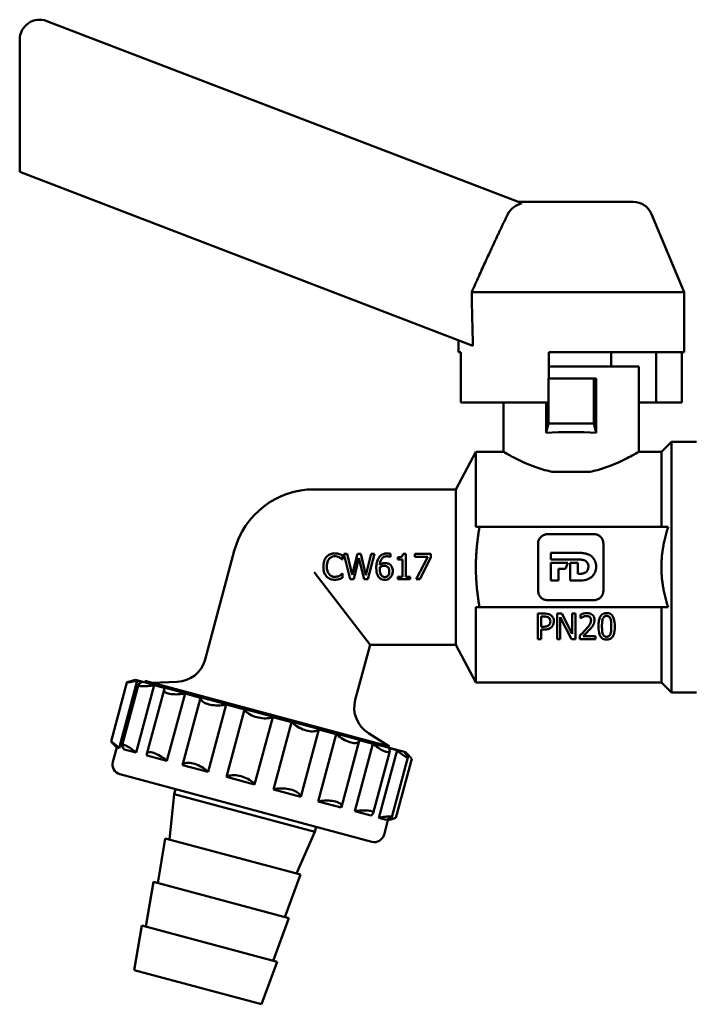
# Model space of a CAD drawing. Header units: millimetres. Extents: x 59 to 382, y 60 to 254.
# Tile 3 of 9: x 59 to 126, y 156 to 254. Entities that reach past the tile are written whole.
import ezdxf

# ---------------------------------------------------------------- set-up
doc = ezdxf.new("R2010")
doc.units = ezdxf.units.MM
doc.layers.add('Видимый контур (ГОСТ)', color=7, linetype='Continuous', lineweight=50)

msp = doc.modelspace()

# ---------------------------------------------------------------- linework, layer by layer
at = {"layer": 'Видимый контур (ГОСТ)'}
for p, q in [((108.998, 236.188), (61.657, 254.36)), ((58.941, 252.493), (58.941, 239.335)), ((58.941, 239.335), (104.127, 221.99)), ((108.612, 236.335), (120.107, 236.335)), ((121.954, 235.105), (125.191, 227.335)), ((125.191, 227.335), (104.009, 227.335)), ((125.191, 221.335), (125.191, 227.335)), ((102.691, 221.335), (102.691, 222.541)), ((102.918, 221.335), (102.691, 221.335)), ((102.918, 221.335), (102.918, 216.335)), ((111.691, 221.335), (111.691, 218.725)), ((125.191, 221.335), (111.691, 221.335)), ((117.926, 219.925), (117.926, 221.335)), ((122.396, 221.335), (122.396, 216.335)), ((124.963, 221.335), (124.963, 216.335)), ((120.676, 219.925), (111.691, 219.925)), ((120.676, 211.425), (120.676, 219.925)), ((111.676, 218.725), (111.633, 218.725)), ((111.676, 214.225), (111.676, 218.725)), ((111.676, 218.725), (116.176, 218.725)), ((116.426, 218.725), (116.176, 218.725)), ((116.176, 218.725), (116.176, 214.225)), ((116.426, 213.311), (116.426, 218.725)), ((102.918, 216.335), (111.633, 216.335)), ((107.176, 211.425), (107.176, 216.335)), ((111.426, 216.335), (111.426, 213.311)), ((122.396, 216.335), (120.676, 216.335)), ((124.963, 216.335), (122.396, 216.335)), ((111.426, 213.311), (111.676, 214.225)), ((111.676, 214.225), (116.176, 214.225)), ((116.176, 214.225), (116.426, 213.311)), ((122.926, 211.425), (123.926, 212.425)), ((123.926, 212.425), (123.926, 187.425)), ((126.426, 212.425), (123.926, 212.425)), ((102.426, 207.675), (104.426, 211.425)), ((104.426, 211.425), (104.426, 203.925)), ((107.176, 211.425), (104.426, 211.425)), ((122.926, 211.425), (120.676, 211.425)), ((122.926, 211.425), (122.926, 203.925)), ((115.814, 209.425), (112.039, 209.425)), ((102.426, 207.675), (88.31, 207.675)), ((102.426, 207.675), (102.426, 192.175)), ((123.602, 203.925), (104.787, 203.925)), ((116.234, 203.197), (111.541, 203.197)), ((110.638, 202.286), (110.638, 197.551)), ((117.138, 197.551), (117.138, 202.286)), ((77.432, 190.705), (80.341, 201.561)), ((91.594, 201.248), (91.246, 201.248)), ((91.895, 198.708), (91.246, 201.248)), ((91.594, 201.248), (92.104, 199.143)), ((92.104, 199.143), (92.611, 201.248)), ((92.955, 201.248), (92.611, 201.248)), ((92.955, 201.248), (93.465, 199.118)), ((93.465, 199.118), (93.973, 201.248)), ((94.305, 201.248), (93.667, 198.708)), ((94.305, 201.248), (93.973, 201.248)), ((95.921, 201.261), (95.921, 200.933)), ((97.429, 201.257), (97.166, 201.257)), ((97.429, 201.257), (97.429, 198.968)), ((99.943, 201.248), (98.331, 201.248)), ((98.331, 200.95), (98.331, 201.248)), ((99.943, 201.248), (99.943, 200.867)), ((111.915, 200.667), (111.915, 201.333)), ((111.915, 201.333), (114.886, 201.333)), ((91.116, 200.672), (91.143, 200.672)), ((91.143, 201.079), (91.143, 200.672)), ((92.771, 200.816), (92.269, 198.708)), ((93.288, 198.708), (92.771, 200.816)), ((95.906, 200.933), (95.921, 200.933)), ((96.641, 200.67), (96.641, 200.902)), ((96.641, 200.67), (97.102, 200.67)), ((97.102, 198.968), (97.102, 200.67)), ((98.331, 200.95), (99.642, 200.95)), ((98.481, 198.708), (99.642, 200.95)), ((99.943, 200.867), (98.844, 198.708)), ((114.897, 200.667), (111.915, 200.667)), ((111.915, 198.592), (111.915, 200.356)), ((111.915, 200.356), (113.603, 200.356)), ((113.603, 200.356), (113.35, 199.76)), ((113.837, 200.356), (114.59, 200.356)), ((113.837, 198.592), (113.837, 200.356)), ((114.59, 200.356), (114.59, 199.265)), ((93.873, 192.175), (88.31, 199.425)), ((91.143, 199.285), (91.119, 199.285)), ((91.143, 199.285), (91.143, 198.881)), ((112.668, 199.76), (112.668, 198.592)), ((113.35, 199.76), (112.668, 199.76)), ((114.59, 199.265), (114.897, 199.265)), ((91.895, 198.708), (92.269, 198.708)), ((93.288, 198.708), (93.667, 198.708)), ((96.641, 198.708), (96.641, 198.968)), ((97.102, 198.968), (96.641, 198.968)), ((96.641, 198.708), (97.88, 198.708)), ((97.88, 198.968), (97.429, 198.968)), ((97.88, 198.968), (97.88, 198.708)), ((98.481, 198.708), (98.844, 198.708)), ((112.668, 198.592), (111.915, 198.592)), ((114.87, 198.592), (113.837, 198.592)), ((111.541, 196.64), (116.234, 196.64)), ((104.426, 195.925), (104.426, 188.425)), ((123.602, 195.925), (104.787, 195.925)), ((122.926, 195.925), (122.926, 188.425)), ((111.242, 195.29), (110.604, 195.29)), ((110.604, 192.75), (110.604, 195.29)), ((110.942, 194.997), (111.222, 194.997)), ((110.942, 194.997), (110.942, 193.985)), ((113.011, 195.29), (112.531, 195.29)), ((112.531, 192.75), (112.531, 195.29)), ((113.97, 192.75), (112.846, 194.94)), ((112.846, 194.94), (112.846, 192.75)), ((113.011, 195.29), (114.034, 193.279)), ((114.348, 195.29), (114.034, 195.29)), ((114.034, 193.279), (114.034, 195.29)), ((114.348, 195.29), (114.348, 192.75)), ((114.845, 194.828), (114.845, 195.191)), ((114.845, 194.828), (114.863, 194.828)), ((111.172, 193.985), (110.942, 193.985)), ((110.942, 193.696), (111.228, 193.696)), ((110.942, 193.696), (110.942, 192.75)), ((110.604, 192.75), (110.942, 192.75)), ((112.531, 192.75), (112.846, 192.75)), ((113.97, 192.75), (114.348, 192.75)), ((114.791, 192.75), (114.791, 193.11)), ((114.791, 192.75), (116.357, 192.75)), ((116.357, 193.044), (115.11, 193.044)), ((116.357, 193.044), (116.357, 192.75)), ((92.404, 186.693), (93.873, 192.175)), ((102.426, 192.175), (93.873, 192.175)), ((102.426, 192.175), (104.426, 188.425)), ((70.663, 188.601), (68.863, 181.882)), ((70.501, 188.69), (70.122, 188.588)), ((97.4, 181.483), (70.501, 188.69)), ((70.663, 188.601), (71.154, 188.469)), ((71.432, 188.586), (71.814, 188.484)), ((71.814, 188.484), (82.469, 185.629)), ((74.643, 188.483), (72.151, 188.393)), ((69.628, 188.433), (68.05, 182.545)), ((70.782, 188.206), (69.163, 182.165)), ((72.345, 188.15), (70.544, 181.431)), ((73.338, 187.703), (71.628, 181.322)), ((72.345, 188.15), (73.433, 187.859)), ((122.926, 188.425), (104.426, 188.425)), ((122.926, 188.425), (123.926, 187.425)), ((75.425, 187.325), (73.624, 180.606)), ((75.178, 180.19), (76.978, 186.909)), ((75.425, 187.325), (76.978, 186.909)), ((126.426, 187.425), (123.926, 187.425)), ((79.531, 186.225), (77.731, 179.506)), ((79.531, 186.225), (81.363, 185.734)), ((79.563, 179.015), (81.363, 185.734)), ((95.822, 182.051), (82.469, 185.629)), ((84.17, 184.982), (82.369, 178.263)), ((84.17, 184.982), (86.059, 184.476)), ((84.259, 177.757), (86.059, 184.476)), ((88.78, 183.747), (86.98, 177.028)), ((88.78, 183.747), (90.499, 183.286)), ((88.699, 176.567), (90.499, 183.286)), ((92.797, 182.614), (91.025, 176)), ((92.807, 182.668), (94.148, 182.308)), ((93.709, 183.375), (95.822, 182.051)), ((68.227, 180.499), (68.616, 181.948)), ((68.616, 181.948), (68.4, 182.164)), ((68.616, 181.948), (68.863, 181.882)), ((69.354, 181.75), (70.544, 181.431)), ((92.348, 175.589), (94.148, 182.308)), ((94.765, 174.942), (96.565, 181.661)), ((95.764, 181.875), (96.565, 181.661)), ((71.632, 181.14), (73.624, 180.606)), ((95.836, 181.572), (94.177, 175.383)), ((97.652, 180.952), (96.061, 175.012)), ((98.027, 180.824), (96.449, 174.935)), ((97.295, 181.465), (97.46, 181.421)), ((97.4, 181.483), (97.677, 181.205)), ((97.43, 181.308), (97.46, 181.421)), ((75.178, 180.19), (77.731, 179.506)), ((94.048, 172.545), (68.934, 179.275)), ((79.563, 179.015), (82.369, 178.263)), ((74.359, 177.302), (74.488, 177.786)), ((84.259, 177.757), (86.98, 177.028)), ((73.864, 172.776), (74.359, 177.302)), ((88.365, 173.549), (74.359, 177.302)), ((88.699, 176.567), (91.007, 175.949)), ((92.348, 175.589), (93.963, 175.156)), ((94.765, 174.942), (95.494, 174.746)), ((95.659, 174.702), (95.69, 174.815)), ((95.661, 174.701), (95.956, 174.78)), ((88.365, 173.549), (88.494, 174.034)), ((95.273, 173.252), (95.661, 174.701)), ((95.659, 174.702), (95.661, 174.701)), ((72.699, 168.43), (73.451, 172.887)), ((86.943, 169.272), (73.451, 172.887)), ((86.53, 169.382), (88.365, 173.549)), ((85.366, 165.036), (86.943, 169.272)), ((71.531, 164.084), (72.284, 168.541)), ((85.781, 164.924), (72.284, 168.541)), ((84.204, 160.688), (85.781, 164.924)), ((70.37, 159.736), (71.119, 164.194)), ((84.616, 160.578), (71.119, 164.194)), ((83.036, 156.342), (84.616, 160.578)), ((83.036, 156.342), (70.37, 159.736))]:
    msp.add_line(p, q, dxfattribs=at)
for centre, radius, start, end in [((60.941, 252.493), 2, 69, 180), ((120.107, 234.335), 2, 22.61986, 90), ((88.31, 199.425), 8.25, 90, 165), ((74.535, 191.481), 3, 272.07145, 345), ((95.302, 185.917), 3, 165, 237.92855), ((69.193, 180.241), 1, 165, 255), ((94.307, 173.511), 1, 255, 345)]:
    msp.add_arc(centre, radius, start, end, dxfattribs=at)
for centre, major_axis, ratio, start_param, end_param in [((113.941, 353.156), (-0.176, 276.033), 0.040751, 2.04406, 2.06594), ((113.926, 212.31), (-6.75, 0), 0.159585, 4.332981, 5.091797)]:
    msp.add_ellipse(centre, major_axis=major_axis, ratio=ratio, start_param=start_param, end_param=end_param, dxfattribs=at)
for points, knots in [([(108.998, 236.188), (108.943, 236.171), (108.89, 236.154), (108.561, 236.035), (108.253, 235.861), (107.871, 235.515), (107.71, 235.31), (107.609, 235.105)], [0.4772856, 0.4772856, 0.4772856, 0.4772856, 0.4936644, 0.4936644, 0.5822015, 0.5822015, 0.6485938, 0.6485938, 0.6485938, 0.6485938]), ([(112.039, 209.425), (111.792, 209.475), (111.549, 209.532), (110.486, 209.819), (109.743, 210.119), (108.568, 210.655), (108.051, 210.931), (107.355, 211.318), (107.176, 211.425), (107.176, 211.425)], [2.2826316, 2.2826316, 2.2826316, 2.2826316, 2.3577036, 2.3577036, 2.6203472, 2.6203472, 2.8814687, 2.8814687, 3.1425902, 3.1425902, 3.1425902, 3.1425902]), ([(120.676, 211.425), (120.676, 211.425), (120.498, 211.318), (119.802, 210.931), (119.285, 210.655), (118.11, 210.119), (117.366, 209.819), (116.304, 209.532), (116.061, 209.475), (115.814, 209.425)], [1.0475301, 1.0475301, 1.0475301, 1.0475301, 1.3086516, 1.3086516, 1.5697731, 1.5697731, 1.8324166, 1.8324166, 1.9074886, 1.9074886, 1.9074886, 1.9074886]), ([(111.541, 203.197), (111.479, 203.197), (111.417, 203.191), (111.298, 203.166), (111.24, 203.147), (111.076, 203.076), (110.977, 203.007), (110.813, 202.837), (110.748, 202.738), (110.66, 202.52), (110.638, 202.404), (110.638, 202.286)], [-0.1431902, -0.1431902, -0.1431902, -0.1431902, -0.1245969, -0.1245969, -0.1065407, -0.1065407, -0.070631, -0.070631, -0.0354458, -0.0354458, 0, 0, 0, 0]), ([(117.138, 202.286), (117.138, 202.35), (117.131, 202.414), (117.105, 202.538), (117.086, 202.597), (117.012, 202.764), (116.943, 202.863), (116.774, 203.025), (116.676, 203.089), (116.463, 203.175), (116.349, 203.197), (116.234, 203.197)], [-0.1431981, -0.1431981, -0.1431981, -0.1431981, -0.1238983, -0.1238983, -0.1051915, -0.1051915, -0.0692494, -0.0692494, -0.0346296, -0.0346296, 0, 0, 0, 0]), ([(90.359, 201.294), (90.212, 201.294), (90.067, 201.272), (89.847, 201.187), (89.719, 201.126), (89.571, 200.984), (89.552, 200.964), (89.534, 200.944)], [-0.1494055, -0.1494055, -0.1494055, -0.1494055, -0.0619095, -0.0619095, -0.0082388, -0.0082388, 0, 0, 0, 0]), ([(90.806, 201.228), (90.717, 201.255), (90.587, 201.288), (90.389, 201.293), (90.374, 201.294), (90.359, 201.294)], [-0.05923014, -0.05923014, -0.05923014, -0.05923014, -0.00453029, -0.00453029, 0, 0, 0, 0]), ([(91.143, 201.079), (91.06, 201.124), (90.952, 201.177), (90.826, 201.221), (90.816, 201.224), (90.806, 201.228)], [-0.04038564, -0.04038564, -0.04038564, -0.04038564, -0.00313635, -0.00313635, 0, 0, 0, 0]), ([(95.632, 201.296), (95.539, 201.296), (95.446, 201.287), (95.244, 201.242), (95.164, 201.206), (95.003, 201.123), (94.906, 201.048), (94.806, 200.932), (94.789, 200.909), (94.772, 200.886)], [-0.07686205, -0.07686205, -0.07686205, -0.07686205, -0.06310407, -0.06310407, -0.04621359, -0.04621359, -0.00857281, -0.00857281, 0, 0, 0, 0]), ([(95.921, 201.261), (95.836, 201.289), (95.734, 201.294), (95.652, 201.296), (95.642, 201.296), (95.632, 201.296)], [-0.02445857, -0.02445857, -0.02445857, -0.02445857, -0.00299512, -0.00299512, 0, 0, 0, 0]), ([(97.166, 201.257), (97.161, 201.197), (97.149, 201.136), (97.107, 201.053), (97.089, 201.027), (97.049, 200.991), (97.021, 200.969), (96.898, 200.922), (96.815, 200.91), (96.701, 200.903), (96.671, 200.902), (96.641, 200.902)], [-0.1416245, -0.1416245, -0.1416245, -0.1416245, -0.084556, -0.084556, -0.0535047, -0.0535047, -0.0340606, -0.0340606, -0.0089779, -0.0089779, 0, 0, 0, 0]), ([(114.886, 201.333), (115.023, 201.333), (115.161, 201.321), (115.416, 201.272), (115.534, 201.237), (115.797, 201.123), (115.934, 201.034), (116.164, 200.805), (116.253, 200.672), (116.387, 200.348), (116.419, 200.16), (116.419, 199.97)], [-0.2326136, -0.2326136, -0.2326136, -0.2326136, -0.1914832, -0.1914832, -0.1546737, -0.1546737, -0.1053639, -0.1053639, -0.0569671, -0.0569671, 0, 0, 0, 0]), ([(89.534, 200.944), (89.437, 200.835), (89.365, 200.711), (89.277, 200.478), (89.231, 200.324), (89.217, 200.052), (89.217, 200.014), (89.217, 199.976)], [-0.1807514, -0.1807514, -0.1807514, -0.1807514, -0.0816946, -0.0816946, -0.0113462, -0.0113462, 0, 0, 0, 0]), ([(89.569, 199.976), (89.569, 200.117), (89.583, 200.26), (89.646, 200.48), (89.687, 200.592), (89.77, 200.712), (89.782, 200.728), (89.795, 200.744)], [-0.1039339, -0.1039339, -0.1039339, -0.1039339, -0.0437933, -0.0437933, -0.0061905, -0.0061905, 0, 0, 0, 0]), ([(89.795, 200.744), (89.86, 200.819), (89.935, 200.881), (90.094, 200.962), (90.185, 200.995), (90.318, 201.005), (90.338, 201.005), (90.357, 201.005)], [-0.08383666, -0.08383666, -0.08383666, -0.08383666, -0.04010606, -0.04010606, -0.00581914, -0.00581914, 0, 0, 0, 0]), ([(90.357, 201.005), (90.438, 201.005), (90.52, 200.998), (90.634, 200.968), (90.711, 200.945), (90.807, 200.897), (90.819, 200.89), (90.83, 200.884)], [-0.09385, -0.09385, -0.09385, -0.09385, -0.03235067, -0.03235067, -0.00402464, -0.00402464, 0, 0, 0, 0]), ([(90.83, 200.884), (90.857, 200.869), (90.958, 200.813), (91.105, 200.682), (91.111, 200.677), (91.116, 200.672)], [-0.0590704, -0.0590704, -0.0590704, -0.0590704, -0.00231522, -0.00231522, 0, 0, 0, 0]), ([(94.772, 200.886), (94.682, 200.76), (94.618, 200.619), (94.541, 200.35), (94.506, 200.177), (94.495, 199.903), (94.494, 199.863), (94.494, 199.824)], [-0.1703577, -0.1703577, -0.1703577, -0.1703577, -0.0824029, -0.0824029, -0.0118533, -0.0118533, 0, 0, 0, 0]), ([(94.844, 200.153), (94.855, 200.271), (94.875, 200.391), (94.945, 200.593), (94.988, 200.679), (95.088, 200.805), (95.148, 200.865), (95.307, 200.957), (95.39, 200.983), (95.513, 200.999), (95.55, 201.001), (95.587, 201.001)], [-0.1607491, -0.1607491, -0.1607491, -0.1607491, -0.1087356, -0.1087356, -0.066359, -0.066359, -0.0374479, -0.0374479, -0.0110736, -0.0110736, 0, 0, 0, 0]), ([(95.373, 200.33), (95.307, 200.33), (95.241, 200.324), (95.151, 200.303), (95.087, 200.286), (94.962, 200.227), (94.925, 200.206), (94.874, 200.173), (94.859, 200.163), (94.844, 200.153)], [-0.1158869, -0.1158869, -0.1158869, -0.1158869, -0.0466691, -0.0466691, -0.0182356, -0.0182356, -0.0053308, -0.0053308, 0, 0, 0, 0]), ([(95.865, 200.18), (95.801, 200.228), (95.729, 200.27), (95.604, 200.31), (95.53, 200.325), (95.408, 200.33), (95.391, 200.33), (95.373, 200.33)], [-0.08528729, -0.08528729, -0.08528729, -0.08528729, -0.03642454, -0.03642454, -0.00526609, -0.00526609, 0, 0, 0, 0]), ([(95.587, 201.001), (95.644, 201.001), (95.701, 200.996), (95.782, 200.978), (95.841, 200.963), (95.894, 200.939), (95.9, 200.936), (95.906, 200.933)], [-0.05216112, -0.05216112, -0.05216112, -0.05216112, -0.01754936, -0.01754936, -0.00203562, -0.00203562, 0, 0, 0, 0]), ([(115.646, 199.966), (115.646, 200.02), (115.642, 200.074), (115.622, 200.176), (115.608, 200.224), (115.558, 200.343), (115.514, 200.409), (115.396, 200.526), (115.323, 200.572), (115.143, 200.645), (115.027, 200.667), (114.897, 200.667)], [-0.1353263, -0.1353263, -0.1353263, -0.1353263, -0.1159757, -0.1159757, -0.0981688, -0.0981688, -0.069665, -0.069665, -0.0388083, -0.0388083, 0, 0, 0, 0]), ([(89.217, 199.976), (89.217, 199.838), (89.228, 199.699), (89.289, 199.419), (89.334, 199.308), (89.407, 199.167), (89.442, 199.111), (89.5, 199.037), (89.517, 199.016), (89.536, 198.996)], [-0.08196346, -0.08196346, -0.08196346, -0.08196346, -0.05607128, -0.05607128, -0.02810909, -0.02810909, -0.00820271, -0.00820271, 0, 0, 0, 0]), ([(89.803, 199.208), (89.733, 199.292), (89.681, 199.39), (89.616, 199.568), (89.58, 199.689), (89.569, 199.914), (89.569, 199.945), (89.569, 199.976)], [-0.1476661, -0.1476661, -0.1476661, -0.1476661, -0.0675309, -0.0675309, -0.0092752, -0.0092752, 0, 0, 0, 0]), ([(91.119, 199.285), (91.09, 199.256), (91.054, 199.225), (90.996, 199.178), (90.953, 199.144), (90.871, 199.094), (90.86, 199.087), (90.849, 199.081)], [-0.05840128, -0.05840128, -0.05840128, -0.05840128, -0.02894056, -0.02894056, -0.00381496, -0.00381496, 0, 0, 0, 0]), ([(94.494, 199.824), (94.494, 199.501), (94.546, 199.316), (94.615, 199.12), (94.663, 199.022), (94.743, 198.92), (94.758, 198.902), (94.774, 198.885)], [-0.06943542, -0.06943542, -0.06943542, -0.06943542, -0.03922589, -0.03922589, -0.00702494, -0.00702494, 0, 0, 0, 0]), ([(94.838, 199.748), (94.838, 199.776), (94.838, 199.808), (94.841, 199.86), (94.843, 199.884), (94.844, 199.908)], [-0.01561202, -0.01561202, -0.01561202, -0.01561202, -0.00721612, -0.00721612, 0, 0, 0, 0]), ([(95.019, 199.077), (94.975, 199.125), (94.942, 199.186), (94.874, 199.352), (94.858, 199.448), (94.841, 199.588), (94.838, 199.669), (94.838, 199.748)], [-0.05287438, -0.05287438, -0.05287438, -0.05287438, -0.04218905, -0.04218905, -0.02362232, -0.02362232, 0, 0, 0, 0]), ([(94.844, 199.908), (94.914, 199.952), (94.987, 199.987), (95.108, 200.026), (95.189, 200.048), (95.297, 200.048)], [-0.09128475, -0.09128475, -0.09128475, -0.09128475, -0.03246625, -0.03246625, 0, 0, 0, 0]), ([(95.297, 200.048), (95.379, 200.048), (95.451, 200.037), (95.541, 200.012), (95.584, 199.99), (95.622, 199.96)], [-0.0282316, -0.0282316, -0.0282316, -0.0282316, -0.01463222, -0.01463222, 0, 0, 0, 0]), ([(95.795, 199.517), (95.795, 199.459), (95.791, 199.399), (95.773, 199.292), (95.76, 199.243), (95.721, 199.15), (95.691, 199.099), (95.604, 199.014), (95.561, 198.985), (95.456, 198.942), (95.397, 198.933), (95.336, 198.933)], [-0.09978505, -0.09978505, -0.09978505, -0.09978505, -0.07556324, -0.07556324, -0.05483791, -0.05483791, -0.0340258, -0.0340258, -0.01819711, -0.01819711, 0, 0, 0, 0]), ([(95.622, 199.96), (95.652, 199.936), (95.678, 199.908), (95.727, 199.841), (95.744, 199.806), (95.786, 199.698), (95.795, 199.604), (95.795, 199.517)], [-0.04194529, -0.04194529, -0.04194529, -0.04194529, -0.03475059, -0.03475059, -0.0261694, -0.0261694, 0, 0, 0, 0]), ([(96.141, 199.532), (96.141, 199.605), (96.135, 199.68), (96.108, 199.817), (96.089, 199.88), (96.025, 200.016), (95.976, 200.083), (95.898, 200.154), (95.882, 200.167), (95.865, 200.18)], [-0.07323352, -0.07323352, -0.07323352, -0.07323352, -0.05129617, -0.05129617, -0.03165642, -0.03165642, -0.0063063, -0.0063063, 0, 0, 0, 0]), ([(95.902, 198.894), (95.972, 198.965), (96.025, 199.049), (96.096, 199.216), (96.13, 199.321), (96.14, 199.485), (96.141, 199.508), (96.141, 199.532)], [-0.1008883, -0.1008883, -0.1008883, -0.1008883, -0.0493694, -0.0493694, -0.0070291, -0.0070291, 0, 0, 0, 0]), ([(116.419, 199.97), (116.419, 199.779), (116.385, 199.59), (116.248, 199.264), (116.158, 199.13), (115.916, 198.889), (115.764, 198.792), (115.389, 198.639), (115.146, 198.592), (114.87, 198.592)], [-0.2799607, -0.2799607, -0.2799607, -0.2799607, -0.2093171, -0.2093171, -0.1494445, -0.1494445, -0.0828699, -0.0828699, 0, 0, 0, 0]), ([(114.897, 199.265), (114.964, 199.265), (115.031, 199.271), (115.156, 199.295), (115.214, 199.312), (115.341, 199.369), (115.406, 199.412), (115.518, 199.524), (115.561, 199.59), (115.631, 199.76), (115.646, 199.863), (115.646, 199.966)], [-0.1168763, -0.1168763, -0.1168763, -0.1168763, -0.0968614, -0.0968614, -0.0786107, -0.0786107, -0.0550943, -0.0550943, -0.0310059, -0.0310059, 0, 0, 0, 0]), ([(89.536, 198.996), (89.581, 198.947), (89.631, 198.902), (89.74, 198.823), (89.798, 198.789), (89.955, 198.72), (90.089, 198.677), (90.294, 198.664), (90.324, 198.663), (90.353, 198.663)], [-0.1306285, -0.1306285, -0.1306285, -0.1306285, -0.0961304, -0.0961304, -0.0618649, -0.0618649, -0.0087674, -0.0087674, 0, 0, 0, 0]), ([(90.357, 198.955), (90.258, 198.955), (90.163, 198.973), (90.009, 199.037), (89.926, 199.082), (89.829, 199.179), (89.816, 199.193), (89.803, 199.208)], [-0.09172666, -0.09172666, -0.09172666, -0.09172666, -0.04116245, -0.04116245, -0.00592776, -0.00592776, 0, 0, 0, 0]), ([(90.353, 198.663), (90.506, 198.663), (90.614, 198.677), (90.779, 198.728), (90.793, 198.733), (90.806, 198.737)], [-0.05202214, -0.05202214, -0.05202214, -0.05202214, -0.00415364, -0.00415364, 0, 0, 0, 0]), ([(90.849, 199.081), (90.786, 199.046), (90.719, 199.019), (90.6, 198.982), (90.521, 198.962), (90.392, 198.956), (90.374, 198.955), (90.357, 198.955)], [-0.08482572, -0.08482572, -0.08482572, -0.08482572, -0.03890615, -0.03890615, -0.00521429, -0.00521429, 0, 0, 0, 0]), ([(90.806, 198.737), (90.921, 198.773), (90.968, 198.8), (91.123, 198.872), (91.133, 198.877), (91.143, 198.881)], [-0.05133687, -0.05133687, -0.05133687, -0.05133687, -0.00332869, -0.00332869, 0, 0, 0, 0]), ([(94.774, 198.885), (94.838, 198.817), (94.912, 198.762), (95.058, 198.696), (95.148, 198.665), (95.294, 198.655), (95.314, 198.655), (95.334, 198.655)], [-0.09735264, -0.09735264, -0.09735264, -0.09735264, -0.04391917, -0.04391917, -0.00605139, -0.00605139, 0, 0, 0, 0]), ([(95.336, 198.933), (95.304, 198.933), (95.272, 198.936), (95.217, 198.948), (95.183, 198.957), (95.1, 198.998), (95.056, 199.035), (95.019, 199.077)], [-0.04306367, -0.04306367, -0.04306367, -0.04306367, -0.02788312, -0.02788312, -0.0167487, -0.0167487, 0, 0, 0, 0]), ([(95.334, 198.655), (95.433, 198.655), (95.529, 198.67), (95.692, 198.732), (95.776, 198.777), (95.875, 198.866), (95.889, 198.88), (95.902, 198.894)], [-0.08445671, -0.08445671, -0.08445671, -0.08445671, -0.04011812, -0.04011812, -0.00585104, -0.00585104, 0, 0, 0, 0]), ([(110.638, 197.551), (110.638, 197.487), (110.644, 197.423), (110.67, 197.299), (110.689, 197.24), (110.763, 197.073), (110.832, 196.974), (111.001, 196.812), (111.098, 196.748), (111.312, 196.662), (111.425, 196.64), (111.541, 196.64)], [-0.1431161, -0.1431161, -0.1431161, -0.1431161, -0.123816, -0.123816, -0.1051155, -0.1051155, -0.0691956, -0.0691956, -0.034594, -0.034594, 0, 0, 0, 0]), ([(116.234, 196.64), (116.296, 196.64), (116.358, 196.647), (116.477, 196.672), (116.535, 196.69), (116.699, 196.761), (116.798, 196.83), (116.963, 197), (117.027, 197.099), (117.115, 197.316), (117.138, 197.433), (117.138, 197.551)], [-0.1432349, -0.1432349, -0.1432349, -0.1432349, -0.1245902, -0.1245902, -0.1064921, -0.1064921, -0.0706164, -0.0706164, -0.0354724, -0.0354724, 0, 0, 0, 0]), ([(115.495, 195.343), (115.39, 195.343), (115.285, 195.328), (115.115, 195.288), (114.997, 195.255), (114.882, 195.208), (114.863, 195.2), (114.845, 195.191)], [-0.0843442, -0.0843442, -0.0843442, -0.0843442, -0.03775335, -0.03775335, -0.00622701, -0.00622701, 0, 0, 0, 0]), ([(116.252, 194.645), (116.252, 194.724), (116.243, 194.805), (116.197, 194.958), (116.161, 195.029), (116.069, 195.142), (116.011, 195.198), (115.847, 195.29), (115.756, 195.318), (115.606, 195.34), (115.55, 195.343), (115.495, 195.343)], [-0.1507027, -0.1507027, -0.1507027, -0.1507027, -0.1122904, -0.1122904, -0.0744507, -0.0744507, -0.04545, -0.04545, -0.0166186, -0.0166186, 0, 0, 0, 0]), ([(117.467, 195.341), (117.413, 195.341), (117.36, 195.337), (117.259, 195.319), (117.211, 195.307), (117.09, 195.259), (117.023, 195.216), (116.883, 195.085), (116.831, 194.994), (116.71, 194.726), (116.678, 194.494), (116.657, 194.216), (116.654, 194.116), (116.654, 194.017)], [-0.155143, -0.155143, -0.155143, -0.155143, -0.1445922, -0.1445922, -0.1348133, -0.1348133, -0.1185206, -0.1185206, -0.0951472, -0.0951472, -0.0340304, -0.0340304, 0, 0, 0, 0]), ([(118.278, 194.02), (118.278, 194.309), (118.25, 194.565), (118.154, 194.872), (118.11, 194.976), (118.002, 195.127), (117.948, 195.183), (117.815, 195.272), (117.74, 195.303), (117.596, 195.335), (117.531, 195.341), (117.467, 195.341)], [-0.1760358, -0.1760358, -0.1760358, -0.1760358, -0.1037467, -0.1037467, -0.068974, -0.068974, -0.0443618, -0.0443618, -0.0193937, -0.0193937, 0, 0, 0, 0]), ([(111.222, 194.997), (111.331, 194.997), (111.433, 194.99), (111.572, 194.955), (111.626, 194.933), (111.675, 194.9)], [-0.04339703, -0.04339703, -0.04339703, -0.04339703, -0.018045, -0.018045, 0, 0, 0, 0]), ([(111.907, 195.131), (111.834, 195.182), (111.753, 195.218), (111.604, 195.26), (111.505, 195.281), (111.314, 195.289), (111.278, 195.29), (111.242, 195.29)], [-0.1237665, -0.1237665, -0.1237665, -0.1237665, -0.0573507, -0.0573507, -0.0106917, -0.0106917, 0, 0, 0, 0]), ([(111.675, 194.9), (111.705, 194.88), (111.732, 194.857), (111.785, 194.797), (111.802, 194.765), (111.846, 194.67), (111.858, 194.591), (111.858, 194.514)], [-0.04074313, -0.04074313, -0.04074313, -0.04074313, -0.03419233, -0.03419233, -0.02601776, -0.02601776, 0, 0, 0, 0]), ([(111.858, 194.514), (111.858, 194.41), (111.84, 194.344), (111.8, 194.241), (111.763, 194.186), (111.714, 194.137)], [-0.03710946, -0.03710946, -0.03710946, -0.03710946, -0.02228953, -0.02228953, 0, 0, 0, 0]), ([(112.21, 194.524), (112.21, 194.586), (112.205, 194.65), (112.18, 194.767), (112.162, 194.821), (112.112, 194.921), (112.064, 195.002), (111.952, 195.099), (111.93, 195.115), (111.907, 195.131)], [-0.1296859, -0.1296859, -0.1296859, -0.1296859, -0.0853061, -0.0853061, -0.0461756, -0.0461756, -0.0085826, -0.0085826, 0, 0, 0, 0]), ([(111.988, 193.96), (112.052, 194.023), (112.101, 194.097), (112.167, 194.245), (112.197, 194.335), (112.209, 194.472), (112.21, 194.498), (112.21, 194.524)], [-0.09046279, -0.09046279, -0.09046279, -0.09046279, -0.04660175, -0.04660175, -0.0087142, -0.0087142, 0, 0, 0, 0]), ([(114.863, 194.828), (114.892, 194.849), (114.979, 194.911), (115.087, 194.959), (115.098, 194.964), (115.11, 194.968)], [-0.03595327, -0.03595327, -0.03595327, -0.03595327, -0.00382059, -0.00382059, 0, 0, 0, 0]), ([(115.11, 194.968), (115.198, 195.005), (115.307, 195.04), (115.441, 195.048), (115.456, 195.049), (115.47, 195.049)], [-0.04017585, -0.04017585, -0.04017585, -0.04017585, -0.00441931, -0.00441931, 0, 0, 0, 0]), ([(115.907, 194.627), (115.907, 194.566), (115.9, 194.507), (115.872, 194.389), (115.85, 194.331), (115.791, 194.209), (115.723, 194.089), (115.487, 193.813), (115.446, 193.766), (115.404, 193.721)], [-0.2865981, -0.2865981, -0.2865981, -0.2865981, -0.2041665, -0.2041665, -0.1198279, -0.1198279, -0.0202078, -0.0202078, 0, 0, 0, 0]), ([(115.47, 195.049), (115.522, 195.049), (115.574, 195.043), (115.67, 195.016), (115.713, 194.996), (115.762, 194.962), (115.771, 194.954), (115.781, 194.946)], [-0.0341234, -0.0341234, -0.0341234, -0.0341234, -0.01850378, -0.01850378, -0.00395915, -0.00395915, 0, 0, 0, 0]), ([(115.781, 194.946), (115.799, 194.93), (115.815, 194.913), (115.843, 194.875), (115.855, 194.854), (115.883, 194.795), (115.899, 194.745), (115.906, 194.66), (115.907, 194.643), (115.907, 194.627)], [-0.05450767, -0.05450767, -0.05450767, -0.05450767, -0.04195491, -0.04195491, -0.02866196, -0.02866196, -0.00553696, -0.00553696, 0, 0, 0, 0]), ([(116.121, 194.137), (116.158, 194.201), (116.187, 194.269), (116.227, 194.4), (116.245, 194.474), (116.252, 194.598), (116.252, 194.622), (116.252, 194.645)], [-0.08182366, -0.08182366, -0.08182366, -0.08182366, -0.04182546, -0.04182546, -0.0078788, -0.0078788, 0, 0, 0, 0]), ([(117, 194.017), (117, 194.258), (117.013, 194.413), (117.028, 194.57), (117.048, 194.689), (117.088, 194.791)], [-0.05362488, -0.05362488, -0.05362488, -0.05362488, -0.03607918, -0.03607918, 0, 0, 0, 0]), ([(117.088, 194.791), (117.102, 194.827), (117.119, 194.861), (117.159, 194.922), (117.181, 194.948), (117.238, 194.999), (117.272, 195.019), (117.361, 195.052), (117.414, 195.059), (117.467, 195.059)], [-0.05216708, -0.05216708, -0.05216708, -0.05216708, -0.03968605, -0.03968605, -0.02876515, -0.02876515, -0.01582203, -0.01582203, 0, 0, 0, 0]), ([(117.467, 195.059), (117.499, 195.059), (117.531, 195.056), (117.59, 195.045), (117.617, 195.037), (117.666, 195.014), (117.703, 194.994), (117.786, 194.907), (117.817, 194.852), (117.839, 194.796)], [-0.08159347, -0.08159347, -0.08159347, -0.08159347, -0.05877721, -0.05877721, -0.03803784, -0.03803784, -0.01985201, -0.01985201, 0, 0, 0, 0]), ([(117.839, 194.796), (117.889, 194.672), (117.905, 194.535), (117.927, 194.325), (117.932, 194.167), (117.932, 194.02)], [-0.07250255, -0.07250255, -0.07250255, -0.07250255, -0.05120929, -0.05120929, 0, 0, 0, 0]), ([(111.714, 194.137), (111.685, 194.107), (111.652, 194.081), (111.566, 194.034), (111.52, 194.021), (111.442, 194.003), (111.394, 193.996), (111.319, 193.989), (111.292, 193.987), (111.249, 193.986), (111.234, 193.985), (111.203, 193.985), (111.188, 193.985), (111.172, 193.985)], [-0.05007449, -0.05007449, -0.05007449, -0.05007449, -0.04181396, -0.04181396, -0.03153481, -0.03153481, -0.01745856, -0.01745856, -0.00914026, -0.00914026, -0.00463901, -0.00463901, 0, 0, 0, 0]), ([(111.228, 193.696), (111.366, 193.696), (111.513, 193.709), (111.699, 193.769), (111.81, 193.811), (111.946, 193.921), (111.968, 193.94), (111.988, 193.96)], [-0.1634282, -0.1634282, -0.1634282, -0.1634282, -0.0564117, -0.0564117, -0.0091035, -0.0091035, 0, 0, 0, 0]), ([(115.404, 193.721), (115.358, 193.671), (115.183, 193.481), (114.839, 193.155), (114.815, 193.133), (114.791, 193.11)], [-0.1573401, -0.1573401, -0.1573401, -0.1573401, -0.0110869, -0.0110869, 0, 0, 0, 0]), ([(115.11, 193.044), (115.211, 193.137), (115.478, 193.382), (115.731, 193.649), (115.756, 193.676), (115.781, 193.703)], [-0.121533, -0.121533, -0.121533, -0.121533, -0.0120312, -0.0120312, 0, 0, 0, 0]), ([(115.781, 193.703), (115.994, 193.928), (116.08, 194.069), (116.101, 194.102), (116.111, 194.119), (116.121, 194.137)], [-0.01319882, -0.01319882, -0.01319882, -0.01319882, -0.0066557, -0.0066557, 0, 0, 0, 0]), ([(116.654, 194.017), (116.654, 193.688), (116.69, 193.414), (116.798, 193.114), (116.844, 193.016), (116.962, 192.875), (117.017, 192.826), (117.149, 192.75), (117.221, 192.725), (117.354, 192.7), (117.411, 192.696), (117.467, 192.696)], [-0.1957069, -0.1957069, -0.1957069, -0.1957069, -0.104412, -0.104412, -0.065756, -0.065756, -0.0410349, -0.0410349, -0.01689, -0.01689, 0, 0, 0, 0]), ([(117.086, 193.252), (117.035, 193.386), (117.021, 193.516), (117.003, 193.711), (117, 193.867), (117, 194.017)], [-0.0724031, -0.0724031, -0.0724031, -0.0724031, -0.05206528, -0.05206528, 0, 0, 0, 0]), ([(117.467, 192.696), (117.558, 192.696), (117.647, 192.708), (117.806, 192.76), (117.872, 192.797), (118.016, 192.914), (118.072, 192.998), (118.196, 193.233), (118.247, 193.454), (118.275, 193.821), (118.278, 193.92), (118.278, 194.02)], [-0.2264306, -0.2264306, -0.2264306, -0.2264306, -0.1966982, -0.1966982, -0.1700018, -0.1700018, -0.1295441, -0.1295441, -0.034469, -0.034469, 0, 0, 0, 0]), ([(117.932, 194.02), (117.932, 193.781), (117.919, 193.632), (117.9, 193.459), (117.88, 193.344), (117.841, 193.246)], [-0.06141848, -0.06141848, -0.06141848, -0.06141848, -0.03749686, -0.03749686, 0, 0, 0, 0]), ([(117.467, 192.978), (117.434, 192.978), (117.402, 192.981), (117.342, 192.992), (117.314, 193.001), (117.266, 193.022), (117.229, 193.042), (117.141, 193.132), (117.109, 193.192), (117.086, 193.252)], [-0.09096208, -0.09096208, -0.09096208, -0.09096208, -0.06562459, -0.06562459, -0.04233713, -0.04233713, -0.02288327, -0.02288327, 0, 0, 0, 0]), ([(117.841, 193.246), (117.822, 193.196), (117.796, 193.146), (117.74, 193.079), (117.712, 193.051), (117.645, 193.011), (117.613, 192.999), (117.562, 192.986), (117.544, 192.983), (117.516, 192.98), (117.506, 192.979), (117.487, 192.978), (117.477, 192.978), (117.467, 192.978)], [-0.06207674, -0.06207674, -0.06207674, -0.06207674, -0.03647486, -0.03647486, -0.02206261, -0.02206261, -0.01139544, -0.01139544, -0.00585889, -0.00585889, -0.00296541, -0.00296541, 0, 0, 0, 0]), ([(70.122, 188.588), (69.967, 188.547), (69.832, 188.509), (69.651, 188.452), (69.613, 188.434), (69.654, 188.423), (69.734, 188.43), (69.997, 188.47), (70.18, 188.502), (70.465, 188.559), (70.562, 188.579), (70.663, 188.601)], [0.6678662, 0.6678662, 0.6678662, 0.6678662, 0.7341788, 0.7341788, 0.8060383, 0.8060383, 0.8778977, 0.8778977, 0.9497572, 0.9497572, 0.9824096, 0.9824096, 0.9824096, 0.9824096]), ([(71.154, 188.469), (71.086, 188.439), (71.027, 188.409), (70.868, 188.318), (70.794, 188.256), (70.768, 188.153), (70.816, 188.112), (71.012, 188.059), (71.168, 188.046), (71.558, 188.051), (71.791, 188.07), (72.125, 188.114), (72.234, 188.131), (72.345, 188.15)], [0.6296669, 0.6296669, 0.6296669, 0.6296669, 0.6623193, 0.6623193, 0.7341788, 0.7341788, 0.8060383, 0.8060383, 0.8778977, 0.8778977, 0.9497572, 0.9497572, 0.9824096, 0.9824096, 0.9824096, 0.9824096]), ([(73.433, 187.859), (73.396, 187.82), (73.37, 187.781), (73.316, 187.662), (73.325, 187.578), (73.461, 187.431), (73.589, 187.369), (73.916, 187.281), (74.131, 187.252), (74.603, 187.235), (74.861, 187.248), (75.206, 187.289), (75.316, 187.305), (75.425, 187.325)], [0.6296669, 0.6296669, 0.6296669, 0.6296669, 0.6623193, 0.6623193, 0.7341788, 0.7341788, 0.8060383, 0.8060383, 0.8778977, 0.8778977, 0.9497572, 0.9497572, 0.9824096, 0.9824096, 0.9824096, 0.9824096]), ([(76.978, 186.909), (76.976, 186.86), (76.984, 186.812), (77.038, 186.664), (77.127, 186.559), (77.406, 186.374), (77.596, 186.295), (78.015, 186.183), (78.263, 186.145), (78.765, 186.12), (79.019, 186.134), (79.338, 186.182), (79.437, 186.201), (79.531, 186.225)], [0.6296669, 0.6296669, 0.6296669, 0.6296669, 0.6623193, 0.6623193, 0.7341788, 0.7341788, 0.8060383, 0.8060383, 0.8778977, 0.8778977, 0.9497572, 0.9497572, 0.9824096, 0.9824096, 0.9824096, 0.9824096]), ([(81.363, 185.734), (81.395, 185.676), (81.435, 185.62), (81.586, 185.446), (81.741, 185.323), (82.125, 185.11), (82.355, 185.02), (82.816, 184.897), (83.068, 184.857), (83.542, 184.84), (83.763, 184.863), (84.022, 184.926), (84.099, 184.952), (84.17, 184.982)], [0.6296669, 0.6296669, 0.6296669, 0.6296669, 0.6623193, 0.6623193, 0.7341788, 0.7341788, 0.8060383, 0.8060383, 0.8778977, 0.8778977, 0.9497572, 0.9497572, 0.9824096, 0.9824096, 0.9824096, 0.9824096]), ([(86.059, 184.476), (86.118, 184.411), (86.184, 184.347), (86.411, 184.153), (86.611, 184.018), (87.051, 183.79), (87.291, 183.697), (87.738, 183.578), (87.965, 183.545), (88.357, 183.55), (88.522, 183.587), (88.693, 183.675), (88.741, 183.708), (88.78, 183.747)], [0.6296669, 0.6296669, 0.6296669, 0.6296669, 0.6623193, 0.6623193, 0.7341788, 0.7341788, 0.8060383, 0.8060383, 0.8778977, 0.8778977, 0.9497572, 0.9497572, 0.9824096, 0.9824096, 0.9824096, 0.9824096]), ([(90.499, 183.286), (90.578, 183.216), (90.66, 183.148), (90.931, 182.942), (91.149, 182.802), (91.588, 182.574), (91.809, 182.487), (92.188, 182.385), (92.364, 182.366), (92.63, 182.405), (92.721, 182.462), (92.788, 182.578), (92.802, 182.62), (92.807, 182.668)], [0.6296669, 0.6296669, 0.6296669, 0.6296669, 0.6623193, 0.6623193, 0.7341788, 0.7341788, 0.8060383, 0.8060383, 0.8778977, 0.8778977, 0.9497572, 0.9497572, 0.9824096, 0.9824096, 0.9824096, 0.9824096]), ([(68.863, 181.882), (68.786, 181.952), (68.712, 182.017), (68.494, 182.209), (68.351, 182.329), (68.143, 182.495), (68.078, 182.541), (68.037, 182.552), (68.061, 182.517), (68.189, 182.377), (68.287, 182.277), (68.4, 182.164)], [0.1234863, 0.1234863, 0.1234863, 0.1234863, 0.1561387, 0.1561387, 0.2279981, 0.2279981, 0.2998576, 0.2998576, 0.3717171, 0.3717171, 0.4380296, 0.4380296, 0.4380296, 0.4380296]), ([(70.544, 181.431), (70.458, 181.504), (70.372, 181.573), (70.105, 181.777), (69.913, 181.911), (69.578, 182.11), (69.436, 182.177), (69.24, 182.229), (69.178, 182.218), (69.149, 182.115), (69.182, 182.025), (69.274, 181.867), (69.311, 181.811), (69.354, 181.75)], [0.1234863, 0.1234863, 0.1234863, 0.1234863, 0.1561387, 0.1561387, 0.2279981, 0.2279981, 0.2998576, 0.2998576, 0.3717171, 0.3717171, 0.4435765, 0.4435765, 0.4762289, 0.4762289, 0.4762289, 0.4762289]), ([(94.148, 182.308), (94.235, 182.236), (94.323, 182.167), (94.6, 181.959), (94.808, 181.821), (95.191, 181.609), (95.365, 181.534), (95.63, 181.463), (95.734, 181.463), (95.845, 181.543), (95.854, 181.623), (95.813, 181.767), (95.792, 181.819), (95.764, 181.875)], [0.6296669, 0.6296669, 0.6296669, 0.6296669, 0.6623193, 0.6623193, 0.7341788, 0.7341788, 0.8060383, 0.8060383, 0.8778977, 0.8778977, 0.9497572, 0.9497572, 0.9824096, 0.9824096, 0.9824096, 0.9824096]), ([(95.288, 182.194), (95.297, 182.167), (95.308, 182.152), (95.32, 182.137), (95.324, 182.134), (95.327, 182.131)], [0, 0, 0, 0, 0.02340443, 0.02340443, 0.03787368, 0.03787368, 0.03787368, 0.03787368]), ([(96.565, 181.661), (96.649, 181.589), (96.73, 181.522), (96.977, 181.322), (97.147, 181.195), (97.423, 181.011), (97.529, 180.954), (97.649, 180.922), (97.668, 180.945), (97.615, 181.069), (97.542, 181.17), (97.402, 181.341), (97.351, 181.401), (97.295, 181.465)], [0.6296669, 0.6296669, 0.6296669, 0.6296669, 0.6623193, 0.6623193, 0.7341788, 0.7341788, 0.8060383, 0.8060383, 0.8778977, 0.8778977, 0.9497572, 0.9497572, 0.9824096, 0.9824096, 0.9824096, 0.9824096]), ([(73.624, 180.606), (73.54, 180.678), (73.454, 180.747), (73.175, 180.955), (72.958, 181.095), (72.54, 181.317), (72.34, 181.399), (72.013, 181.486), (71.871, 181.496), (71.68, 181.437), (71.63, 181.369), (71.617, 181.239), (71.62, 181.192), (71.632, 181.14)], [0.1234863, 0.1234863, 0.1234863, 0.1234863, 0.1561387, 0.1561387, 0.2279981, 0.2279981, 0.2998576, 0.2998576, 0.3717171, 0.3717171, 0.4435765, 0.4435765, 0.4762289, 0.4762289, 0.4762289, 0.4762289]), ([(97.46, 181.421), (97.528, 181.354), (97.591, 181.291), (97.774, 181.108), (97.883, 180.997), (98.003, 180.867), (98.029, 180.833), (98.027, 180.824)], [0.6296669, 0.6296669, 0.6296669, 0.6296669, 0.6623193, 0.6623193, 0.7341788, 0.7341788, 0.7913281, 0.7913281, 0.7913281, 0.7913281]), ([(77.731, 179.506), (77.661, 179.574), (77.586, 179.64), (77.333, 179.841), (77.12, 179.98), (76.673, 180.209), (76.439, 180.3), (76.02, 180.413), (75.815, 180.439), (75.482, 180.419), (75.352, 180.372), (75.231, 180.271), (75.2, 180.233), (75.178, 180.19)], [0.1234863, 0.1234863, 0.1234863, 0.1234863, 0.1561387, 0.1561387, 0.2279981, 0.2279981, 0.2998576, 0.2998576, 0.3717171, 0.3717171, 0.4435765, 0.4435765, 0.4762289, 0.4762289, 0.4762289, 0.4762289]), ([(82.369, 178.263), (82.323, 178.324), (82.27, 178.385), (82.077, 178.57), (81.897, 178.7), (81.478, 178.922), (81.239, 179.014), (80.778, 179.138), (80.535, 179.175), (80.096, 179.182), (79.9, 179.153), (79.682, 179.078), (79.619, 179.049), (79.563, 179.015)], [0.1234863, 0.1234863, 0.1234863, 0.1234863, 0.1561387, 0.1561387, 0.2279981, 0.2279981, 0.2998576, 0.2998576, 0.3717171, 0.3717171, 0.4435765, 0.4435765, 0.4762289, 0.4762289, 0.4762289, 0.4762289]), ([(86.98, 177.028), (86.965, 177.081), (86.941, 177.133), (86.836, 177.295), (86.712, 177.41), (86.375, 177.61), (86.162, 177.695), (85.715, 177.815), (85.46, 177.855), (84.966, 177.877), (84.725, 177.86), (84.431, 177.805), (84.343, 177.783), (84.259, 177.757)], [0.1234863, 0.1234863, 0.1234863, 0.1234863, 0.1561387, 0.1561387, 0.2279981, 0.2279981, 0.2998576, 0.2998576, 0.3717171, 0.3717171, 0.4435765, 0.4435765, 0.4762289, 0.4762289, 0.4762289, 0.4762289]), ([(91.007, 175.949), (91.026, 175.993), (91.035, 176.036), (91.035, 176.169), (90.985, 176.265), (90.773, 176.431), (90.612, 176.503), (90.233, 176.604), (89.998, 176.639), (89.504, 176.661), (89.244, 176.649), (88.907, 176.606), (88.802, 176.588), (88.699, 176.567)], [0.1234863, 0.1234863, 0.1234863, 0.1234863, 0.1561387, 0.1561387, 0.2279981, 0.2279981, 0.2998576, 0.2998576, 0.3717171, 0.3717171, 0.4435765, 0.4435765, 0.4762289, 0.4762289, 0.4762289, 0.4762289]), ([(93.963, 175.156), (94.016, 175.191), (94.06, 175.225), (94.167, 175.33), (94.2, 175.403), (94.143, 175.528), (94.054, 175.58), (93.789, 175.651), (93.6, 175.674), (93.163, 175.681), (92.914, 175.666), (92.57, 175.625), (92.459, 175.609), (92.348, 175.589)], [0.1234863, 0.1234863, 0.1234863, 0.1234863, 0.1561387, 0.1561387, 0.2279981, 0.2279981, 0.2998576, 0.2998576, 0.3717171, 0.3717171, 0.4435765, 0.4435765, 0.4762289, 0.4762289, 0.4762289, 0.4762289]), ([(95.494, 174.746), (95.575, 174.773), (95.649, 174.8), (95.856, 174.877), (95.97, 174.929), (96.078, 175.01), (96.072, 175.04), (95.953, 175.072), (95.833, 175.075), (95.502, 175.054), (95.291, 175.029), (94.977, 174.98), (94.873, 174.962), (94.765, 174.942)], [0.1234863, 0.1234863, 0.1234863, 0.1234863, 0.1561387, 0.1561387, 0.2279981, 0.2279981, 0.2998576, 0.2998576, 0.3717171, 0.3717171, 0.4435765, 0.4435765, 0.4762289, 0.4762289, 0.4762289, 0.4762289]), ([(96.449, 174.935), (96.446, 174.927), (96.407, 174.91), (96.238, 174.857), (96.088, 174.815), (95.838, 174.749), (95.752, 174.726), (95.659, 174.702)], [0.3145677, 0.3145677, 0.3145677, 0.3145677, 0.3717171, 0.3717171, 0.4435765, 0.4435765, 0.4762289, 0.4762289, 0.4762289, 0.4762289])]:
    msp.add_open_spline(points, degree=3, knots=knots, dxfattribs=at)
for points, weights in [([(107.609, 235.105), (106.124, 232.073), (104.009, 227.335)], [38.3752229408, 34.6304755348, 30.0482445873]), ([(104.426, 203.925), (104.601, 203.925), (104.787, 203.925)], [1, 1.00095434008, 1.00098796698]), ([(104.787, 203.925), (104.426, 201.868), (104.426, 199.925)], [1.01335652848, 1.02133804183, 1]), ([(123.602, 203.925), (122.926, 201.868), (122.926, 199.925)], [1.006220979, 1.01773581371, 1]), ([(104.426, 199.925), (104.426, 197.983), (104.787, 195.925)], [1, 1.02133804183, 1.01335652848]), ([(122.926, 199.925), (122.926, 197.983), (123.602, 195.925)], [1, 1.01773581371, 1.006220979]), ([(104.787, 195.925), (104.601, 195.925), (104.426, 195.925)], [1.00098796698, 1.00095434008, 1])]:
    msp.add_rational_spline(points, weights, degree=2, dxfattribs=at)
for points in [[(71.49, 188.49), (71.473, 188.506), (71.446, 188.529), (71.432, 188.586)], [(71.591, 188.398), (71.557, 188.429), (71.524, 188.46), (71.49, 188.49)], [(95.327, 182.131), (95.375, 182.087), (95.422, 182.043), (95.47, 181.999)]]:
    msp.add_open_spline(points, degree=3, dxfattribs=at)

doc.saveas('drawing.dxf')
